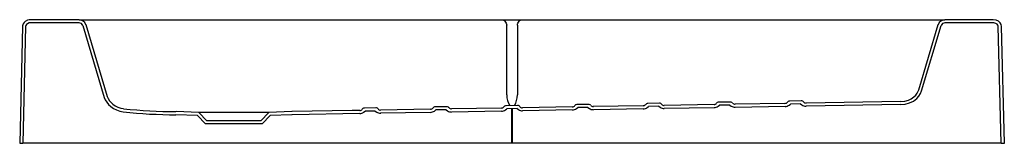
# Model space of a CAD drawing. Header units: millimetres. Extents: x 1534.89 to 1536.16, y 1514.53 to 1514.69.
import ezdxf

# ---------------------------------------------------------------- set-up
doc = ezdxf.new("R2010")
doc.units = ezdxf.units.MM
doc.layers.add('SANINDUSA', color=3, linetype='Continuous')

msp = doc.modelspace()

# ---------------------------------------------------------------- linework, layer by layer
at = {"layer": 'SANINDUSA'}
for p, q in [((1534.8907, 1514.681), (1534.887, 1514.5298)), ((1534.8947, 1514.6809), (1534.891, 1514.5298)), ((1534.964, 1514.6898), (1534.9014, 1514.6898)), ((1534.964, 1514.6858), (1534.9014, 1514.6858)), ((1534.964, 1514.6898), (1534.9695, 1514.6898)), ((1534.9688, 1514.6822), (1534.9967, 1514.5893)), ((1534.9695, 1514.6898), (1535.5121, 1514.6898)), ((1534.9726, 1514.6834), (1535.0005, 1514.5905)), ((1535.5121, 1514.6898), (1535.5384, 1514.6898)), ((1535.5184, 1514.5926), (1535.5184, 1514.6827)), ((1535.5322, 1514.6827), (1535.5322, 1514.5926)), ((1535.5384, 1514.6898), (1536.0811, 1514.6898)), ((1536.0526, 1514.599), (1536.0779, 1514.6834)), ((1536.0564, 1514.5979), (1536.0818, 1514.6822)), ((1536.0811, 1514.6898), (1536.0866, 1514.6898)), ((1536.1492, 1514.6898), (1536.0866, 1514.6898)), ((1536.1492, 1514.6858), (1536.0866, 1514.6858)), ((1536.1596, 1514.5298), (1536.1558, 1514.6809)), ((1536.1636, 1514.5298), (1536.1598, 1514.681)), ((1535.5184, 1514.5926), (1535.5184, 1514.5924)), ((1535.5322, 1514.5926), (1535.5322, 1514.5925)), ((1535.426, 1514.5769), (1535.4248, 1514.5768)), ((1535.4405, 1514.5772), (1535.426, 1514.5769)), ((1535.4417, 1514.5771), (1535.4405, 1514.5772)), ((1535.5179, 1514.5784), (1535.5167, 1514.5783)), ((1535.5324, 1514.5787), (1535.5179, 1514.5784)), ((1535.5336, 1514.5786), (1535.5324, 1514.5787)), ((1535.6035, 1514.5769), (1535.5388, 1514.5758)), ((1535.6097, 1514.58), (1535.6086, 1514.5798)), ((1535.6087, 1514.5747), (1535.6105, 1514.576)), ((1535.6244, 1514.5802), (1535.6097, 1514.58)), ((1535.6237, 1514.5762), (1535.6105, 1514.576)), ((1535.6237, 1514.5762), (1535.6256, 1514.5749)), ((1535.6255, 1514.5801), (1535.6244, 1514.5802)), ((1535.6954, 1514.5784), (1535.6307, 1514.5773)), ((1535.7016, 1514.5815), (1535.7005, 1514.5814)), ((1535.7006, 1514.5762), (1535.7024, 1514.5775)), ((1535.7163, 1514.5817), (1535.7016, 1514.5815)), ((1535.7156, 1514.5777), (1535.7024, 1514.5775)), ((1535.7156, 1514.5777), (1535.7175, 1514.5765)), ((1535.7174, 1514.5816), (1535.7163, 1514.5817)), ((1535.7873, 1514.5799), (1535.7226, 1514.5788)), ((1535.7874, 1514.5759), (1535.7227, 1514.5748)), ((1535.7935, 1514.583), (1535.7925, 1514.5829)), ((1535.7926, 1514.5777), (1535.7943, 1514.579)), ((1535.8082, 1514.5832), (1535.7935, 1514.583)), ((1535.8076, 1514.5792), (1535.7943, 1514.579)), ((1535.8076, 1514.5792), (1535.8094, 1514.578)), ((1535.8093, 1514.5832), (1535.8082, 1514.5832)), ((1535.8792, 1514.5814), (1535.8145, 1514.5803)), ((1535.8793, 1514.5774), (1535.8146, 1514.5763)), ((1535.8854, 1514.5845), (1535.8844, 1514.5844)), ((1535.8845, 1514.5793), (1535.8862, 1514.5805)), ((1535.9001, 1514.5848), (1535.8854, 1514.5845)), ((1535.8995, 1514.5808), (1535.8862, 1514.5805)), ((1535.8995, 1514.5808), (1535.9012, 1514.5796)), ((1535.9012, 1514.5847), (1535.9001, 1514.5848)), ((1536.0295, 1514.5839), (1535.9065, 1514.5819)), ((1536.0293, 1514.5799), (1535.9065, 1514.5779)), ((1536.0295, 1514.5799), (1536.0293, 1514.5799)), ((1535.1176, 1514.5659), (1535.0896, 1514.5668)), ((1535.1194, 1514.5698), (1535.0897, 1514.5708)), ((1535.1279, 1514.5548), (1535.1176, 1514.5659)), ((1535.1297, 1514.5588), (1535.1194, 1514.5698)), ((1535.2099, 1514.5698), (1535.1194, 1514.5698)), ((1535.2099, 1514.5698), (1535.1997, 1514.5588)), ((1535.2117, 1514.5659), (1535.2014, 1514.5548)), ((1535.2397, 1514.5708), (1535.2099, 1514.5698)), ((1535.2398, 1514.5668), (1535.2117, 1514.5659)), ((1535.2402, 1514.5708), (1535.2397, 1514.5708)), ((1535.2402, 1514.5668), (1535.2398, 1514.5668)), ((1535.3278, 1514.5683), (1535.2402, 1514.5668)), ((1535.3341, 1514.5754), (1535.3328, 1514.5752)), ((1535.3329, 1514.57), (1535.3348, 1514.5714)), ((1535.3486, 1514.5756), (1535.3341, 1514.5754)), ((1535.3479, 1514.5716), (1535.3348, 1514.5714)), ((1535.3479, 1514.5716), (1535.3499, 1514.5703)), ((1535.3498, 1514.5755), (1535.3486, 1514.5756)), ((1535.4197, 1514.5738), (1535.355, 1514.5727)), ((1535.4197, 1514.5698), (1535.355, 1514.5687)), ((1535.4248, 1514.5716), (1535.4267, 1514.5729)), ((1535.4398, 1514.5732), (1535.4267, 1514.5729)), ((1535.4398, 1514.5732), (1535.4418, 1514.5719)), ((1535.5116, 1514.5753), (1535.4469, 1514.5743)), ((1535.5116, 1514.5713), (1535.4469, 1514.5703)), ((1535.5168, 1514.5731), (1535.5186, 1514.5745)), ((1535.5318, 1514.5747), (1535.5186, 1514.5745)), ((1535.5246, 1514.5746), (1535.5246, 1514.5298)), ((1535.526, 1514.5298), (1535.526, 1514.5746)), ((1535.5318, 1514.5747), (1535.5337, 1514.5734)), ((1535.6036, 1514.5729), (1535.5389, 1514.5718)), ((1535.6955, 1514.5744), (1535.6308, 1514.5733)), ((1535.2014, 1514.5548), (1535.1279, 1514.5548)), ((1535.1997, 1514.5588), (1535.1297, 1514.5588)), ((1534.887, 1514.5298), (1534.891, 1514.5298)), ((1534.8913, 1514.5298), (1534.891, 1514.5298)), ((1535.5246, 1514.5298), (1534.8913, 1514.5298)), ((1535.526, 1514.5298), (1535.5246, 1514.5298)), ((1536.1593, 1514.5298), (1535.526, 1514.5298)), ((1536.1596, 1514.5298), (1536.1593, 1514.5298)), ((1536.1596, 1514.5298), (1536.1636, 1514.5298))]:
    msp.add_line(p, q, dxfattribs=at)
at = {"layer": 'SANINDUSA', "flags": 128}
for points in [[(1534.9014, 1514.6898), (1534.8992, 1514.6896), (1534.8971, 1514.6891), (1534.894, 1514.6873), (1534.8927, 1514.6861), (1534.8917, 1514.6846), (1534.8908, 1514.6817), (1534.8907, 1514.681)], [(1534.9014, 1514.6858), (1534.8994, 1514.6856), (1534.897, 1514.6846), (1534.8957, 1514.6834), (1534.895, 1514.6821), (1534.8947, 1514.6809)], [(1535.5121, 1514.6898), (1535.5132, 1514.6897), (1535.5143, 1514.6893), (1535.5152, 1514.6887), (1535.5161, 1514.6878), (1535.5169, 1514.6867), (1535.5176, 1514.6855), (1535.518, 1514.6841), (1535.5184, 1514.6827)], [(1535.5322, 1514.6827), (1535.5325, 1514.6841), (1535.533, 1514.6855), (1535.5336, 1514.6867), (1535.5344, 1514.6878), (1535.5353, 1514.6887), (1535.5363, 1514.6893), (1535.5373, 1514.6897), (1535.5384, 1514.6898)], [(1536.1598, 1514.681), (1536.1593, 1514.6836), (1536.158, 1514.6859), (1536.1559, 1514.6878), (1536.1531, 1514.6892), (1536.1492, 1514.6898)], [(1536.1558, 1514.6809), (1536.1557, 1514.6816), (1536.1553, 1514.6828), (1536.1544, 1514.6839), (1536.1527, 1514.6851), (1536.1501, 1514.6858), (1536.1492, 1514.6858)], [(1534.9967, 1514.5893), (1534.998, 1514.586), (1534.9998, 1514.583), (1535.0022, 1514.58), (1535.005, 1514.5773), (1535.0087, 1514.5749), (1535.0126, 1514.5729), (1535.0169, 1514.5715), (1535.0213, 1514.5707)], [(1535.0005, 1514.5905), (1535.0017, 1514.5876), (1535.0033, 1514.5848), (1535.0054, 1514.5824), (1535.0078, 1514.5803), (1535.0109, 1514.5782), (1535.0143, 1514.5766), (1535.018, 1514.5754), (1535.0218, 1514.5747)], [(1536.0295, 1514.5839), (1536.0345, 1514.5844), (1536.0394, 1514.5858), (1536.043, 1514.5875), (1536.0463, 1514.5898), (1536.0487, 1514.5922), (1536.0507, 1514.5949), (1536.0526, 1514.599)], [(1536.0296, 1514.5799), (1536.0352, 1514.5805), (1536.0407, 1514.582), (1536.0457, 1514.5845), (1536.0502, 1514.5879), (1536.0528, 1514.5908), (1536.0549, 1514.5942), (1536.0564, 1514.5979)], [(1535.3278, 1514.5723), (1535.3179, 1514.5721), (1535.2402, 1514.5708)]]:
    msp.add_lwpolyline(points, dxfattribs=at)
at = {"layer": 'SANINDUSA'}
for centre, radius, start, end in [((1534.964, 1514.6808), 0.009, 16.7308, 90), ((1534.964, 1514.6808), 0.005, 16.7308, 90), ((1536.0866, 1514.6808), 0.009, 90, 163.2692), ((1536.0866, 1514.6808), 0.005, 90, 163.2692), ((1535.548, 1514.5935), 0.0296, 182.1998, 210.3763), ((1535.5024, 1514.593), 0.0298, 331.0314, 358.9691), ((1535.4254, 1514.5739), 0.00296, 102.6236, 144.9649), ((1535.4412, 1514.5741), 0.00296, 36.9198, 79.2801), ((1535.4468, 1514.5784), 0.00413, 216.7155, 270.7944), ((1535.5115, 1514.5795), 0.00412, 271.1038, 325.2198), ((1535.5173, 1514.5754), 0.00297, 102.2096, 145.0234), ((1535.5331, 1514.5757), 0.00296, 36.8563, 79.6994), ((1535.5387, 1514.5799), 0.00412, 216.6635, 270.8032), ((1535.6034, 1514.581), 0.00411, 271.0939, 325.2719), ((1535.6092, 1514.5769), 0.00297, 101.7961, 145.0816), ((1535.625, 1514.5772), 0.00297, 36.7949, 80.1162), ((1535.6307, 1514.5814), 0.00411, 216.6117, 270.813), ((1535.6953, 1514.5825), 0.00411, 271.0842, 325.3229), ((1535.6949, 1514.5842), 0.00987, 273.1, 305.5265), ((1535.7011, 1514.5784), 0.00297, 101.3854, 145.1344), ((1535.7169, 1514.5787), 0.00297, 36.7406, 80.5307), ((1535.723, 1514.5849), 0.01, 236.6225, 268.4352), ((1535.7226, 1514.5829), 0.0041, 216.5619, 270.8215), ((1535.7872, 1514.584), 0.0041, 271.0748, 325.3715), ((1535.7868, 1514.5857), 0.00979, 273.027, 305.9076), ((1535.793, 1514.58), 0.00298, 100.9726, 145.1843), ((1535.8088, 1514.5802), 0.00297, 36.684, 80.95), ((1535.8148, 1514.586), 0.00963, 235.6763, 269.0667), ((1535.8145, 1514.5844), 0.0041, 216.514, 270.8293), ((1535.8791, 1514.5855), 0.00409, 271.0663, 325.4179), ((1535.8788, 1514.5871), 0.00971, 272.9525, 306.3015), ((1535.885, 1514.5815), 0.00298, 100.5619, 145.2322), ((1535.9007, 1514.5818), 0.00298, 36.6322, 81.3642), ((1535.9067, 1514.5875), 0.00959, 235.3501, 269.0728), ((1535.9064, 1514.586), 0.00409, 216.4698, 270.8361), ((1535.088, 1515.1455), 0.5787, 263.3842, 270.1562), ((1535.088, 1515.1458), 0.575, 263.3877, 270.163), ((1535.3277, 1514.5764), 0.00414, 271.1252, 325.1105), ((1535.3272, 1514.5785), 0.0102, 273.3809, 304.1406), ((1535.3335, 1514.5724), 0.00296, 103.0381, 144.9069), ((1535.3492, 1514.5726), 0.00296, 36.9813, 78.8638), ((1535.3553, 1514.5789), 0.0102, 237.7352, 268.4279), ((1535.3549, 1514.5769), 0.00413, 216.7697, 270.7848), ((1535.4196, 1514.5779), 0.00413, 271.1145, 325.1655), ((1535.4191, 1514.5799), 0.0101, 273.3068, 304.5016), ((1535.4472, 1514.5804), 0.0102, 237.4533, 268.4273), ((1535.5111, 1514.5813), 0.01, 273.2371, 304.8412), ((1535.5391, 1514.5819), 0.0101, 237.1847, 268.4286), ((1535.603, 1514.5828), 0.00995, 273.1696, 305.174), ((1535.6311, 1514.5834), 0.0101, 236.9136, 268.4323)]:
    msp.add_arc(centre, radius, start, end, dxfattribs=at)

doc.saveas('drawing.dxf')
